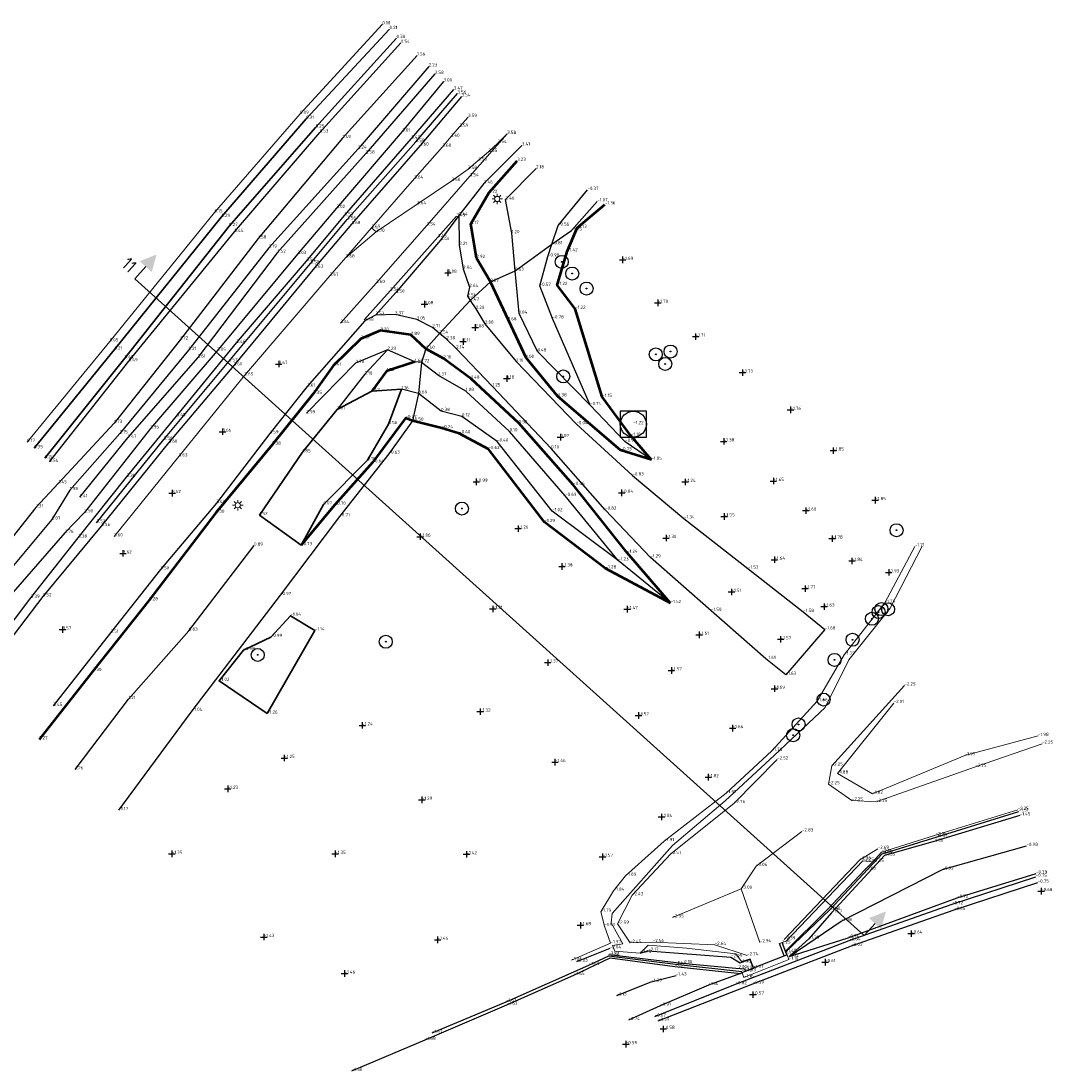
# Model space of a CAD drawing. Header units: metres. Extents: x 107967 to 113993, y 444343 to 445893.
# Tile 2 of 5: x 108047 to 108126, y 445789 to 445870. Entities that reach past the tile are written whole.
import ezdxf
from ezdxf.enums import TextEntityAlignment as Align

# ---------------------------------------------------------------- set-up
doc = ezdxf.new("R2010")
doc.units = ezdxf.units.M
doc.header["$LTSCALE"] = 0.25
doc.layers.get('0').update_dxf_attribs({"linetype": 'CONTINUOUS'})
for name, color, linetype in [('B-WE-BV-GELEIDECONSTRUCTIE_GELEIDERAIL-G', 210, 'CONTINUOUS'), ('B-WE-GK-DAMWAND-G', 172, 'CONTINUOUS'), ('B-WE-GW-MAAIVELDLIJN-G', 9, 'CONTINUOUS'), ('B-WE-IE-TERREINAFSCHEIDING_KUNSTMATIG_HEKWERK-G', 20, 'CONTINUOUS'), ('B-WE-VH-KANTVERHARDING_ASFALTVERHARDING-G', 13, 'CONTINUOUS'), ('B-WE-VH-VERHARDING_HALFVERHARDING-G', 13, 'CONTINUOUS'), ('PROFIELEN', 7, 'CONTINUOUS'), ('PRONIVO', 7, 'CONTINUOUS')]:
    doc.layers.add(name, color=color, linetype=linetype)
for name, color, linetype, lineweight in [('B-WE-GR-BOOM-S', 90, 'CONTINUOUS', 25), ('B-WE-GR-RIET-G', 101, 'CONTINUOUS', 35), ('B-WE-GR-STRUIK-G', 90, 'CONTINUOUS', 35), ('B-WE-GW-GRONDWERKLIJN_KRUIN-G', 90, 'CONTINUOUS', 50), ('B-WE-GW-GRONDWERKLIJN_TEEN-G', 90, 'CONTINUOUS', 50), ('B-WE-GW-WATERGANG_BODEM-G', 40, 'CONTINUOUS', 18), ('B-WE-GW-WATERGANG_INSTEEK-G', 62, 'CONTINUOUS', 18), ('B-WE-IE-MEUBILAIR_WEGMEUBILAIR_LICHTMAST-S', 7, 'CONTINUOUS', 25), ('B-WE-KW-KUNSTWERK-G', 1, 'CONTINUOUS', 18), ('B-WE-OB-BEKLEDING_STEEN-G', 13, 'CONTINUOUS', 18), ('B-WE-RI-HWA_RIOOLPUT_INSPECTIEPUT-S', 150, 'CONTINUOUS', 25), ('B-WE-VW-MARKERING-G', 7, 'CONTINUOUS', 18), ('B-WE-WH-WATERLIJN-G', 150, 'CONTINUOUS', 18), ('X-XX-AL-HOOGTELABEL-S', 7, 'CONTINUOUS', 25), ('X-XX-AL-HOOGTELABEL-T', 7, 'CONTINUOUS', 25)]:
    doc.layers.add(name, color=color, linetype=linetype, lineweight=lineweight)
doc.styles.add('ISO', font='isocp.shx')
doc.styles.get("Standard").update_dxf_attribs({"font": 'isocp.shx'})

# ---------------------------------------------------------------- blocks, each defined once
blk = doc.blocks.new('SOG-HOOGTEPUNT-SO')
for p, q in [((-0.5, 0), (0.5, 0)), ((0, 0.5), (0, -0.5))]:
    blk.add_line(p, q)
blk = doc.blocks.new('SKL-ET_OV_LICHTMAST-SO')
at = {"color": 0, "linetype": 'ByBlock', "lineweight": 18}
for points in [[(-1.25, 0), (-2, 0)], [(-1.41, 1.41), (-0.88, 0.88)], [(0, 2), (0, 1.25)], [(0.88, 0.88), (1.41, 1.41)], [(2, 0), (1.25, 0)], [(-1.41, -1.41), (-0.88, -0.88)], [(0, -1.25), (0, -2)], [(0.88, -0.88), (1.41, -1.41)]]:
    blk.add_lwpolyline(points, dxfattribs=at)
blk.add_circle((0, 0), 1, dxfattribs=at)
blk = doc.blocks.new('SGR-BOOM_01')
at = {"ltscale": 0.1}
h = blk.add_hatch(color=256, dxfattribs=at)
edge = h.paths.add_edge_path()
edge.add_arc((0, 0), 0.15, 0, 360)
for radius in [2.5, 0.045]:
    blk.add_circle((0, 0), radius)
blk.add_circle((0, 0), 0.15, dxfattribs=at)
blk = doc.blocks.new('PROFPIJLB')
at = {"layer": 'PRONIVO', "linetype": 'Continuous'}
blk.add_line((0, 1.25), (0, 0), dxfattribs=at)
blk.add_solid([(0.625, 1.25), (-0.625, 1.25), (0, 2.5)], dxfattribs=at)
at = {"linetype": 'Continuous', "style": 'ISO'}
blk.add_attdef('DWPNR', text='', height=0.9, dxfattribs=at).set_placement((-1.25, 0), align=Align.RIGHT)
blk = doc.blocks.new('PROFPIJLE')
at = {"layer": 'PRONIVO', "linetype": 'Continuous'}
blk.add_line((0, 1.25), (0, 0), dxfattribs=at)
blk.add_solid([(0.625, 1.25), (-0.625, 1.25), (0, 2.5)], dxfattribs=at)
blk = doc.blocks.new('B-SRI-PUT_HWA-SO')
at = {"lineweight": -3, "flags": 128}
blk.add_lwpolyline([(-2, -2), (2, -2), (2, 2), (-2, 2)], close=True, dxfattribs=at)
at = {"lineweight": -3}
blk.add_circle((0, 0), 2, dxfattribs=at)

msp = doc.modelspace()

# ---------------------------------------------------------------- linework, layer by layer
at = {"layer": 'B-WE-BV-GELEIDECONSTRUCTIE_GELEIDERAIL-G'}
for points in [[(108044.269, 445820.665, 3.339), (108047.907, 445825.449, 3.393), (108051.546, 445830.073, 3.381), (108055.259, 445834.738, 3.38), (108059.106, 445839.41, 3.45), (108063.702, 445845.047, 3.463), (108069.081, 445851.34, 3.537), (108072.004, 445854.843, 3.526), (108077.141, 445860.761, 3.427), (108080.404, 445864.517, 3.466)], [(108095.841, 445793.265, -0.665), (108102.057, 445795.748, -0.818), (108110.789, 445799.119, -0.638), (108118.689, 445801.896, -0.716), (108125.122, 445804.003, -0.752)]]:
    msp.add_polyline3d(points, dxfattribs=at)
at = {"layer": 'B-WE-GK-DAMWAND-G'}
for points in [[(108106.012, 445798.186, -1.477), (108105.967, 445798.282, -1.93), (108109.295, 445801.47, -1.495), (108113.312, 445805.768, -1.528), (108117.552, 445807.09, -1.514), (108123.818, 445809.035, -1.506)], [(108078.729, 445792.013, -1.666), (108084.413, 445794.407, -1.622), (108090.79, 445797.222, -1.636), (108092.317, 445797.922, -1.655), (108097.431, 445797.298, -1.541), (108102.526, 445796.727, -1.477)]]:
    msp.add_polyline3d(points, dxfattribs=at)
at = {"layer": 'B-WE-GR-RIET-G'}
for points in [[(108048.162, 445836.956, 0.352), (108054.333, 445844.542, 0.205), (108062.549, 445854.734, 0.292), (108069.059, 445862.273, 0.311), (108075.465, 445869.179, 0.211)], [(108048.978, 445836.187, 0.243), (108055.114, 445843.864, 0.399), (108063.14, 445854.032, 0.271), (108069.786, 445861.605, 0.253), (108076.001, 445868.483, 0.377)]]:
    msp.add_polyline3d(points, dxfattribs=at)
at = {"layer": 'B-WE-GR-STRUIK-G'}
msp.add_polyline3d([(108074.095, 445841.328, 1.467), (108071.434, 445839.939, 2.005), (108068.776, 445836.644, 1.851), (108065.478, 445831.81, 1.516), (108068.666, 445829.5, -0.727), (108070.389, 445832.634, 0.068), (108073.766, 445836.033, 0.19), (108075.392, 445838.807, 0.562), (108076.379, 445841.481, 1.163)], close=True, dxfattribs=at)
msp.add_polyline3d([(108066.063, 445816.549, -1.255), (108069.724, 445822.944, -1.135), (108067.85, 445824.079, -1.035), (108066.348, 445822.437, -0.992), (108064.239, 445821.434, -0.979), (108062.367, 445819.062, -1.018), (108066.063, 445816.549, -1.255)], dxfattribs=at)
at = {"layer": 'B-WE-GW-GRONDWERKLIJN_KRUIN-G'}
for points in [[(108095.582, 445836.066, -1.05), (108093.219, 445836.794, -0.733), (108088.401, 445840.94, 0.379), (108085.964, 445843.894, 1.003), (108084.593, 445846.793, 1.675), (108083.211, 445849.742, 2.272), (108082.136, 445851.575, 2.923), (108081.709, 445854.191, 3.166), (108083.088, 445856.589, 3.221), (108085.273, 445859.044, 3.232)], [(108097.064, 445825.048, -1.518), (108093.719, 445828.92, -1.236), (108089.585, 445834.127, -0.459), (108085.388, 445838.878, 0.523), (108081.743, 445842.299, 1.482), (108079.606, 445843.859, 2.16), (108078.263, 445844.592, 2.399), (108077.095, 445845.658, 2.885), (108074.757, 445845.991, 3.199), (108073.259, 445845.364, 3.423), (108071.143, 445843.291, 3.411), (108069.589, 445841.13, 3.354), (108066.433, 445837.221, 3.38), (108062.116, 445831.991, 3.302), (108056.995, 445825.263, 3.279), (108052.667, 445819.824, 3.295), (108048.532, 445814.574, 3.272)]]:
    msp.add_polyline3d(points, dxfattribs=at)
at = {"layer": 'B-WE-GW-GRONDWERKLIJN_TEEN-G'}
for points in [[(108095.582, 445836.066, -1.05), (108094.015, 445837.906, -1.099), (108091.81, 445840.897, -1.151), (108089.734, 445847.665, -1.218), (108088.342, 445849.498, -1.224), (108089.105, 445852.087, -1.42), (108089.876, 445853.891, -1.129), (108092.013, 445855.69, -1.356)], [(108077.408, 445843.583, 1.658), (108075.238, 445842.88, 1.521), (108074.095, 445841.328, 1.467)], [(108097.064, 445825.048, -1.518), (108092.07, 445827.712, -1.277), (108087.367, 445831.273, -1.285), (108083.066, 445836.886, -0.62), (108080.818, 445838.098, -0.396), (108079.476, 445838.498, -0.237), (108077.222, 445839.071, -0.504), (108076.692, 445839.263, -0.467), (108074.16, 445835.857, -0.635), (108071.254, 445832.599, -0.701), (108068.666, 445829.5, -0.727)]]:
    msp.add_polyline3d(points, dxfattribs=at)
at = {"layer": 'B-WE-GW-MAAIVELDLIJN-G'}
for points in [[(108049.33, 445835.901, 0.54), (108055.422, 445843.637, 0.49), (108063.553, 445853.585, 0.444), (108070.104, 445861.23, 0.529), (108076.339, 445868.117, 0.544)], [(108078.947, 445865.723, 2.577), (108073.649, 445859.609, 2.579), (108066.826, 445851.979, 2.524), (108060.724, 445843.92, 2.613), (108055.341, 445837.753, 2.471), (108051.646, 445833.182, 2.407)], [(108079.61, 445865.152, 2.996), (108076.442, 445861.29, 3.009), (108071.392, 445855.419, 3.016), (108068.401, 445851.878, 3.031), (108062.214, 445844.442, 3.051), (108057.089, 445838.475, 2.953), (108052.027, 445832.02, 2.898), (108050.515, 445830.438, 2.756), (108045.857, 445825.092, 2.625), (108041.704, 445819.191, 2.744)], [(108052.954, 445831.229, 3.517), (108058.118, 445837.619, 3.563), (108063.118, 445843.625, 3.568), (108069.401, 445851.142, 3.583), (108072.212, 445854.544, 3.559), (108077.479, 445860.501, 3.581), (108080.687, 445864.214, 3.559)], [(108095.582, 445836.066, -1.05), (108093.568, 445837.456, -0.934), (108090.876, 445840.265, -0.74), (108086.836, 445844.392, 0.477), (108085.425, 445847.302, 1.036), (108085.11, 445850.6, 0.634), (108084.85, 445853.484, 1.195), (108084.385, 445856.065, 2.459), (108086.72, 445858.461, 2.18)], [(108090.876, 445840.265, -0.74), (108087.985, 445846.934, -0.777), (108087.003, 445849.432, -0.57), (108087.636, 445851.692, -0.98), (108087.942, 445852.629, -0.813), (108088.411, 445854.063, -0.556), (108090.676, 445856.81, -0.367)], [(108080.787, 445854.837, 3.443), (108079.388, 445852.954, 3.402), (108075.945, 445848.916, 3.497), (108074.395, 445847.189, 3.53)], [(108075.303, 445844.508, 2.291), (108072.855, 445843.499, 2.784), (108069.08, 445839.636, 2.99)], [(108097.064, 445825.048, -1.518), (108093.034, 445828.327, -1.231), (108088.964, 445833.287, -0.689), (108084.694, 445838.248, 0.104), (108081.327, 445841.352, 1.082), (108079.229, 445842.548, 1.373), (108077.919, 445843.556, 1.719), (108077.408, 445843.583, 1.658), (108075.303, 445844.508, 2.291), (108073.532, 445842.612, 2.177), (108071.434, 445839.939, 2.005)], [(108093.034, 445828.327, -1.231), (108087.961, 445832.107, -1.015), (108083.728, 445837.467, -0.397), (108081.029, 445839.402, 0.122), (108079.423, 445839.81, 0.379), (108077.681, 445841.157, 0.689), (108076.379, 445841.481, 1.163)], [(108051.321, 445812.258, 1.262), (108055.395, 445817.671, 1.21), (108060.044, 445822.924, 0.832), (108065.057, 445829.464, 0.887)], [(108123.889, 445808.723, -1.454), (108117.212, 445806.687, -1.495), (108113.504, 445805.633, -1.546), (108109.423, 445801.238, -1.465), (108107.682, 445799.234, -1.301), (108106.182, 445797.886, -1.123), (108110.693, 445799.328, -0.742), (108119.085, 445802.4, -0.722), (108125.139, 445804.259, -0.794)], [(108106.182, 445797.886, -1.123), (108110.176, 445800.599, -1.078), (108117.958, 445804.562, -0.921), (108124.408, 445806.376, -0.981)], [(108105.911, 445798.305, -1.941), (108109.094, 445801.473, -2.039), (108111.987, 445804.549, -2.083), (108112.594, 445805.153, -2.25)], [(108096.099, 445792.939, -0.594), (108103.379, 445795.787, -0.592), (108110.955, 445798.707, -0.621), (108118.842, 445801.466, -0.649), (108125.266, 445803.566, -0.751)], [(108105.992, 445798.022, -1.455), (108105.912, 445798.225, -1.493), (108105.628, 445798.952, -2.25)], [(108092.396, 445798.494, -2.041), (108089.837, 445797.483, -2.032)], [(108092.307, 445798.047, -1.93), (108097.929, 445797.36, -2.104), (108102.085, 445796.975, -1.995), (108102.734, 445796.925, -1.903), (108102.803, 445796.753, -1.926)], [(108092.416, 445797.776, -1.708), (108097.387, 445797.122, -1.537), (108102.443, 445796.563, -1.243), (108099.978, 445795.677, -1.142), (108096.268, 445794.1, -0.91), (108093.832, 445792.992, -0.739)], [(108094.715, 445798.14, -2.25), (108095.349, 445798.317, -2.167), (108101.701, 445797.828, -2.089), (108102.412, 445797.402, -1.984), (108103.137, 445797.665, -1.984), (108103.392, 445796.988, -1.973)], [(108092.933, 445794.875, -1.131), (108095.574, 445795.937, -1.392), (108097.476, 445796.418, -1.434)]]:
    msp.add_polyline3d(points, dxfattribs=at)
at = {"layer": 'B-WE-GW-MAAIVELDLIJN-G', "linetype": 'Continuous'}
for points in [[(108105.788, 445797.941, -1.455), (108105.707, 445798.145, -1.493), (108105.423, 445798.872, -2.25)], [(108102.443, 445796.563, -1.243), (108102.526, 445796.643, -1.25), (108102.803, 445796.753, -1.926), (108103.392, 445796.988, -1.973), (108103.432, 445797.004, -2.25), (108105.784, 445797.94, -2.25), (108105.788, 445797.941, -1.455), (108105.992, 445798.022, -1.455)]]:
    msp.add_polyline3d(points, dxfattribs=at)
at = {"layer": 'B-WE-GW-WATERGANG_BODEM-G'}
for points in [[(108105.25, 445813.024, -2.524), (108101.932, 445809.669, -2.762), (108097.041, 445805.753, -2.569), (108094.103, 445802.585, -2.426), (108092.991, 445800.395, -2.593), (108093.941, 445798.931, -2.448), (108095.693, 445798.988, -2.559), (108100.448, 445798.773, -2.638), (108102.939, 445797.969, -2.735)], [(108107.155, 445807.5, -2.83), (108103.631, 445804.837, -3.061), (108102.475, 445803.092, -2.996), (108097.208, 445800.879, -2.953)], [(108105.791, 445799.198, -2.386), (108111.606, 445805.324, -2.256), (108112.978, 445806.15, -2.686)], [(108102.475, 445803.092, -2.996), (108103.922, 445798.969, -2.937)]]:
    msp.add_polyline3d(points, dxfattribs=at)
at = {"layer": 'B-WE-GW-WATERGANG_INSTEEK-G'}
for points in [[(108115.831, 445829.411, -1.709), (108113.514, 445825.071, -1.741), (108110.407, 445821.07, -1.772), (108108.312, 445817.502, -1.66), (108104.828, 445813.688, -1.759), (108101.326, 445810.438, -1.913), (108096.571, 445806.747, -1.911), (108093.604, 445804.091, -1.889), (108092.681, 445802.933, -1.844), (108091.7, 445801.323, -1.786), (108091.976, 445800.215, -1.929), (108092.445, 445798.895, -1.967), (108089.445, 445797.588, -1.861)], [(108125.291, 445814.833, -1.982), (108119.662, 445813.34, -1.972), (108112.568, 445810.393, -1.821), (108109.879, 445811.953, -1.876), (108114.202, 445817.364, -2.013)]]:
    msp.add_polyline3d(points, dxfattribs=at)
at = {"layer": 'B-WE-IE-TERREINAFSCHEIDING_KUNSTMATIG_HEKWERK-G'}
for points in [[(108081.666, 445848.305, 2.467), (108083.211, 445849.742, 2.272), (108085.11, 445850.6, 0.634), (108087.942, 445852.629, -0.813), (108089.438, 445853.7, -1.049), (108091.428, 445855.923, -1.065)], [(108079.303, 445845.777, 2.542), (108081.666, 445848.305, 2.467)], [(108079.303, 445845.777, 2.542), (108078.263, 445844.592, 2.399), (108077.919, 445843.556, 1.719), (108077.681, 445841.157, 0.689), (108077.222, 445839.071, -0.504), (108075.398, 445836.535, -0.63), (108071.615, 445831.706, -0.708), (108067.05, 445825.659, -0.922), (108060.273, 445816.758, -1.035), (108054.635, 445809.134, -1.171)], [(108072.571, 445789.084, -1.496), (108078.191, 445791.47, -1.68), (108084.485, 445794.174, -1.633), (108089.636, 445796.459, -1.648), (108092.416, 445797.776, -1.708)]]:
    msp.add_polyline3d(points, dxfattribs=at)
at = {"layer": 'B-WE-KW-KUNSTWERK-G'}
msp.add_polyline3d([(108102.691, 445796.277, -1.158), (108102.552, 445796.632, -1.101), (108106.018, 445798.011, -1.091), (108106.139, 445797.64, -1.099), (108102.691, 445796.277, -1.158)], dxfattribs=at)
at = {"layer": 'B-WE-OB-BEKLEDING_STEEN-G'}
msp.add_polyline3d([(108047.62, 445837.432, 0.17), (108053.963, 445845.169, 0.051), (108062.02, 445855.081, 0.148), (108068.585, 445862.66, 0.092), (108074.912, 445869.541, 0.176)], dxfattribs=at)
at = {"layer": 'B-WE-VH-KANTVERHARDING_ASFALTVERHARDING-G'}
for points in [[(108080.998, 445863.997, 3.542), (108077.805, 445860.218, 3.601), (108072.547, 445854.178, 3.675), (108069.697, 445850.823, 3.632), (108063.489, 445843.316, 3.61), (108058.491, 445837.377, 3.604), (108053.315, 445830.965, 3.563), (108048.818, 445825.564, 3.52), (108045.297, 445820.939, 3.494)], [(108085.636, 445860.233, 3.409), (108082.712, 445857.312, 3.455), (108080.787, 445854.837, 3.443), (108080.818, 445852.576, 3.212), (108081.11, 445850.742, 2.938), (108081.605, 445849.345, 2.641), (108081.45, 445848.63, 2.559), (108081.666, 445848.305, 2.467), (108082.094, 445847.662, 2.284), (108082.799, 445846.527, 2), (108085.194, 445843.609, 1.16), (108089.828, 445838.796, -0.035), (108094.132, 445834.865, -0.83), (108098.089, 445831.553, -1.335), (108103.005, 445827.697, -1.527), (108107.256, 445824.365, -1.584), (108108.912, 445823.024, -1.677), (108105.902, 445819.53, -1.626), (108104.386, 445820.754, -1.607), (108100.167, 445824.447, -1.504), (108095.503, 445828.553, -1.291), (108092.033, 445832.229, -0.819), (108087.888, 445836.943, 0.1), (108083.372, 445841.711, 1.253), (108080.585, 445844.616, 2.139), (108079.836, 445845.326, 2.377), (108079.303, 445845.777, 2.542), (108078.753, 445846.243, 2.713), (108077.553, 445846.855, 3.049), (108075.886, 445847.246, 3.374), (108074.395, 445847.189, 3.53), (108073.558, 445846.746, 3.577), (108069.138, 445841.695, 3.608), (108066.254, 445838.091, 3.594), (108062.16, 445832.741, 3.492), (108057.857, 445827.639, 3.504), (108054.029, 445822.766, 3.505), (108049.631, 445817.142, 3.45)]]:
    msp.add_polyline3d(points, dxfattribs=at)
at = {"layer": 'B-WE-VH-VERHARDING_HALFVERHARDING-G'}
for points in [[(108077.58, 445867.146, 1.564), (108071.857, 445860.788, 1.49), (108065.369, 445853.069, 1.578), (108059.392, 445845.303, 1.721), (108054.317, 445838.892, 1.726), (108050.035, 445834.263, 1.452), (108048.298, 445832.405, 1.314), (108043.864, 445826.803, 1.309), (108039.514, 445821.276, 1.289)], [(108078.473, 445866.303, 2.231), (108073.043, 445859.981, 2.236), (108066.193, 445852.362, 2.185), (108060.018, 445844.501, 2.208), (108054.738, 445838.085, 2.153), (108050.898, 445833.73, 1.98), (108049.515, 445831.462, 2.072), (108045.016, 445826.086, 2.006), (108040.454, 445820.132, 2.018)]]:
    msp.add_polyline3d(points, dxfattribs=at)
at = {"layer": 'B-WE-VW-MARKERING-G'}
for points in [[(108074.081, 445853.894, 3.692), (108077.372, 445857.681, 3.635), (108079.535, 445860.126, 3.599), (108080.178, 445860.892, 3.595), (108080.841, 445861.656, 3.591), (108081.499, 445862.413, 3.592)], [(108072.107, 445851.614, 3.679), (108074.427, 445853.583, 3.695), (108077.586, 445855.705, 3.643), (108080.238, 445857.497, 3.597), (108081.495, 445858.418, 3.576), (108082.284, 445859.062, 3.563), (108083.065, 445859.728, 3.549), (108083.788, 445860.414, 3.539), (108084.501, 445861.11, 3.527)], [(108084.512, 445861.122, 3.536), (108081.635, 445857.858, 3.538)], [(108081.635, 445857.858, 3.538), (108078.319, 445854.072, 3.537), (108074.432, 445849.651, 3.6), (108071.702, 445846.573, 3.639)], [(108080.609, 445854.787, 3.45), (108079.176, 445853.177, 3.452), (108075.509, 445849.065, 3.541), (108073.509, 445846.814, 3.583)], [(108072.107, 445851.614, 3.679), (108074.081, 445853.894, 3.692), (108074.427, 445853.583, 3.695)], [(108054.296, 445830.167, 3.604), (108059.269, 445836.326, 3.628), (108064.316, 445842.544, 3.654), (108070.869, 445850.203, 3.667), (108072.107, 445851.614, 3.679)]]:
    msp.add_polyline3d(points, dxfattribs=at)
at = {"layer": 'B-WE-WH-WATERLIJN-G', "elevation": -2.25}
msp.add_lwpolyline([(108103.432, 445797.004), (108103.163, 445797.7), (108102.517, 445797.509), (108102.077, 445798.076), (108098.284, 445798.521), (108095.328, 445798.758), (108094.715, 445798.14), (108092.769, 445798.3), (108092.584, 445798.731), (108093.383, 445798.862), (108092.491, 445800.462), (108092.558, 445801.192), (108097.206, 445806.412), (108101.245, 445809.839), (108105.05, 445813.356), (108108.924, 445817.03), (108110.759, 445820.692), (108113.936, 445824.665), (108116.386, 445829.413)], dxfattribs=at)
at = {"layer": 'B-WE-WH-WATERLIJN-G'}
for points in [[(108115.028, 445818.713, -2.25), (108109.442, 445812.55, -2.25), (108109.201, 445811.127, -2.25), (108110.989, 445809.873, -2.25), (108112.859, 445809.765, -2.25), (108120.477, 445812.466, -2.25), (108125.602, 445814.242, -2.25)], [(108105.784, 445797.94, -2.25), (108105.423, 445798.872, -2.25), (108105.628, 445798.952, -2.25), (108105.941, 445799.065, -2.25), (108111.834, 445805.238, -2.25), (108112.594, 445805.153, -2.25), (108113.277, 445805.897, -2.25), (108117.422, 445807.202, -2.25), (108123.73, 445809.153, -2.25)]]:
    msp.add_polyline3d(points, dxfattribs=at)
at = {"layer": 'PROFIELEN'}
msp.add_line((108055.893, 445849.986, -0.614), (108111.933, 445799.489, -0.606), dxfattribs=at)

# ---------------------------------------------------------------- block references
at = {"layer": 'B-WE-GR-BOOM-S', "linetype": 'Continuous', "xscale": 0.2, "yscale": 0.2, "zscale": 0.2}
for p in [(108088.693, 445851.28, -1.351), (108089.504, 445850.379, -1.463), (108090.602, 445849.227, -1.462), (108095.924, 445844.168, -1.396), (108097.057, 445844.387, -1.41), (108096.649, 445843.429, -1.36), (108088.816, 445842.472, -0.04), (108081.028, 445832.316, -1.1), (108114.423, 445830.65, -1.375), (108113.038, 445824.362, -1.75), (108113.263, 445824.59, -1.73), (108113.765, 445824.573, -2.011), (108112.533, 445823.843, -1.743), (108075.177, 445822.081, -1.155), (108111.043, 445822.231, -1.621), (108065.335, 445821.063, -1), (108109.658, 445820.684, -1.52), (108108.818, 445817.626, -1.753), (108106.893, 445815.72, -1.448), (108106.478, 445814.891, -1.679)]:
    msp.add_blockref('SGR-BOOM_01', p, dxfattribs=at)
at = {"layer": 'B-WE-IE-MEUBILAIR_WEGMEUBILAIR_LICHTMAST-S', "linetype": 'Continuous', "xscale": 0.2, "yscale": 0.2, "zscale": 0.2}
for p in [(108083.738, 445856.115, 2.7), (108063.806, 445832.573, 3.604)]:
    msp.add_blockref('SKL-ET_OV_LICHTMAST-SO', p, dxfattribs=at)
at = {"layer": 'B-WE-RI-HWA_RIOOLPUT_INSPECTIEPUT-S', "xscale": 0.5, "yscale": 0.5, "zscale": 0.5}
msp.add_blockref('B-SRI-PUT_HWA-SO', (108094.197, 445838.802, -1.22), dxfattribs=at)
at = {"layer": 'PROFIELEN', "rotation": 317.9783492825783}
for name, p in [('PROFPIJLB', (108055.893, 445849.986)), ('PROFPIJLE', (108111.933, 445799.489))]:
    msp.add_blockref(name, p, dxfattribs=at)
at = {"layer": 'X-XX-AL-HOOGTELABEL-S', "linetype": 'Continuous', "xscale": 0.5, "yscale": 0.5, "zscale": 0.5}
for p in [(108093.373, 445851.43, -1.686), (108079.955, 445850.433, 3.083), (108078.154, 445848.022, 3.084), (108096.077, 445848.128, -1.702), (108082.049, 445846.239, 2.084), (108081.114, 445845.15, 2.109), (108098.984, 445845.531, -1.705), (108066.948, 445843.423, 3.67), (108102.585, 445842.764, -1.73), (108084.48, 445842.307, 1.175), (108106.272, 445839.899, -1.763), (108062.628, 445838.221, 3.661), (108088.597, 445837.807, 0.068), (108101.143, 445837.483, -1.376), (108109.564, 445836.772, -1.848), (108082.128, 445834.374, -0.993), (108098.178, 445834.358, -1.236), (108104.954, 445834.433, -1.648), (108058.759, 445833.503, 3.624), (108093.295, 445833.528, -0.838), (108112.778, 445832.961, -1.852), (108101.171, 445831.709, -1.551), (108107.453, 445832.155, -1.675), (108085.337, 445830.771, -1.264), (108077.821, 445830.153, -1.055), (108096.71, 445830.047, -1.304), (108109.471, 445830.002, -1.779), (108054.981, 445828.868, 3.624), (108105.032, 445828.386, -1.644), (108110.996, 445828.29, -1.839), (108088.715, 445827.864, -1.376), (108113.821, 445827.408, -1.925), (108101.739, 445825.903, -1.514), (108107.392, 445826.158, -1.769), (108083.395, 445824.6, -1.314), (108093.724, 445824.577, -1.468), (108108.851, 445824.78, -1.627), (108050.33, 445823.012, 3.574), (108099.256, 445822.614, -1.61), (108105.513, 445822.265, -1.569), (108087.615, 445820.472, -1.371), (108097.118, 445819.867, -1.57), (108105.039, 445818.465, -1.694), (108082.429, 445816.706, -1.319), (108094.59, 445816.408, -1.524), (108073.372, 445815.647, -1.237), (108101.826, 445815.433, -1.663), (108067.376, 445813.138, -1.246), (108088.173, 445812.826, -1.458), (108099.954, 445811.662, -1.819), (108063.032, 445810.764, -1.23), (108077.941, 445809.931, -1.29), (108096.361, 445808.608, -1.841), (108058.733, 445805.775, -1.345), (108071.291, 445805.768, -1.346), (108081.377, 445805.737, -1.422), (108091.825, 445805.548, -1.57), (108125.536, 445802.909, -0.679), (108090.128, 445800.282, -1.678), (108065.804, 445799.375, -1.425), (108079.157, 445799.167, -1.456), (108115.544, 445799.639, -0.639), (108108.94, 445797.446, -0.613), (108072.005, 445796.57, -1.463), (108103.374, 445794.951, -0.574), (108096.5, 445792.311, -0.577), (108093.621, 445791.141, -0.586)]:
    msp.add_blockref('SOG-HOOGTEPUNT-SO', p, dxfattribs=at)

# ---------------------------------------------------------------- texts
at = {"layer": 'PROFIELEN', "linetype": 'Continuous', "style": 'ISO'}
msp.add_text('11 ', height=1, rotation=317.97835, dxfattribs=at).set_placement((108055.893, 445849.986, -0.614), align=Align.RIGHT)
at = {"layer": 'X-XX-AL-HOOGTELABEL-T'}
for s, p in [('0.18', (108074.912, 445869.541, 0.176)), ('0.21', (108075.465, 445869.179, 0.211)), ('0.38', (108076.001, 445868.483, 0.377)), ('0.54', (108076.339, 445868.117, 0.544)), ('1.56', (108077.58, 445867.146, 1.564)), ('2.23', (108078.473, 445866.303, 2.231)), ('2.58', (108078.947, 445865.723, 2.577)), ('3.00', (108079.61, 445865.152, 2.996)), ('3.47', (108080.404, 445864.517, 3.466)), ('3.56', (108080.687, 445864.214, 3.559)), ('3.54', (108080.998, 445863.997, 3.542)), ('0.09', (108068.585, 445862.66, 0.092)), ('0.31', (108069.059, 445862.273, 0.311)), ('3.59', (108081.499, 445862.413, 3.592)), ('0.25', (108069.786, 445861.605, 0.253)), ('3.01', (108076.442, 445861.29, 3.009)), ('3.59', (108080.841, 445861.656, 3.591)), ('0.53', (108070.104, 445861.23, 0.529)), ('1.49', (108071.857, 445860.788, 1.49)), ('3.43', (108077.141, 445860.761, 3.427)), ('3.58', (108077.479, 445860.501, 3.581)), ('3.60', (108080.178, 445860.892, 3.595)), ('3.53', (108084.501, 445861.11, 3.527)), ('3.54', (108084.512, 445861.122, 3.536)), ('2.24', (108073.043, 445859.981, 2.236)), ('3.60', (108077.805, 445860.218, 3.601)), ('3.60', (108079.535, 445860.126, 3.599)), ('3.55', (108083.065, 445859.728, 3.549)), ('3.54', (108083.788, 445860.414, 3.539)), ('3.41', (108085.636, 445860.233, 3.409)), ('2.58', (108073.649, 445859.609, 2.579)), ('3.56', (108082.284, 445859.062, 3.563)), ('3.23', (108085.273, 445859.044, 3.232)), ('3.58', (108081.495, 445858.418, 3.576)), ('2.18', (108086.72, 445858.461, 2.18)), ('3.64', (108077.372, 445857.681, 3.635)), ('3.60', (108080.238, 445857.497, 3.597)), ('3.54', (108081.635, 445857.858, 3.538)), ('3.54', (108081.635, 445857.858, 3.538)), ('3.46', (108082.712, 445857.312, 3.455)), ('3.22', (108083.088, 445856.589, 3.221)), ('-0.37', (108090.676, 445856.81, -0.367)), ('3.64', (108077.586, 445855.705, 3.643)), ('2.46', (108084.385, 445856.065, 2.459)), ('-1.07', (108091.428, 445855.923, -1.065)), ('-1.36', (108092.013, 445855.69, -1.356)), ('0.15', (108062.02, 445855.081, 0.148)), ('3.02', (108071.392, 445855.419, 3.016)), ('3.53', (108072.004, 445854.843, 3.526)), ('3.44', (108080.787, 445854.837, 3.443)), ('3.44', (108080.787, 445854.837, 3.443)), ('0.29', (108062.549, 445854.734, 0.292)), ('0.27', (108063.14, 445854.032, 0.271)), ('3.56', (108072.212, 445854.544, 3.559)), ('3.68', (108072.547, 445854.178, 3.675)), ('3.54', (108078.319, 445854.072, 3.537)), ('3.45', (108080.609, 445854.787, 3.45)), ('3.17', (108081.709, 445854.191, 3.166)), ('-0.56', (108088.411, 445854.063, -0.556)), ('0.44', (108063.553, 445853.585, 0.444)), ('3.69', (108074.081, 445853.894, 3.692)), ('3.69', (108074.081, 445853.894, 3.692)), ('3.70', (108074.427, 445853.583, 3.695)), ('3.70', (108074.427, 445853.583, 3.695)), ('1.20', (108084.85, 445853.484, 1.195)), ('-1.05', (108089.438, 445853.7, -1.049)), ('-1.13', (108089.876, 445853.891, -1.129)), ('1.58', (108065.369, 445853.069, 1.578)), ('3.45', (108079.176, 445853.177, 3.452)), ('3.40', (108079.388, 445852.954, 3.402)), ('3.21', (108080.818, 445852.576, 3.212)), ('-0.81', (108087.942, 445852.629, -0.813)), ('-0.81', (108087.942, 445852.629, -0.813)), ('2.19', (108066.193, 445852.362, 2.185)), ('2.52', (108066.826, 445851.979, 2.524)), ('3.03', (108068.401, 445851.878, 3.031)), ('3.68', (108072.107, 445851.614, 3.679)), ('3.68', (108072.107, 445851.614, 3.679)), ('3.68', (108072.107, 445851.614, 3.679)), ('-0.98', (108087.636, 445851.692, -0.98)), ('-1.42', (108089.105, 445852.087, -1.42)), ('3.54', (108069.081, 445851.34, 3.537)), ('3.58', (108069.401, 445851.142, 3.583)), ('3.63', (108069.697, 445850.823, 3.632)), ('2.92', (108082.136, 445851.575, 2.923)), ('-1.69', (108093.373, 445851.43, -1.686)), ('3.67', (108070.869, 445850.203, 3.667)), ('3.08', (108079.955, 445850.433, 3.083)), ('2.94', (108081.11, 445850.742, 2.938)), ('0.63', (108085.11, 445850.6, 0.634)), ('0.63', (108085.11, 445850.6, 0.634)), ('3.60', (108074.432, 445849.651, 3.6)), ('2.64', (108081.605, 445849.345, 2.641)), ('2.27', (108083.211, 445849.742, 2.272)), ('2.27', (108083.211, 445849.742, 2.272)), ('-0.57', (108087.003, 445849.432, -0.57)), ('-1.22', (108088.342, 445849.498, -1.224)), ('3.54', (108075.509, 445849.065, 3.541)), ('3.50', (108075.945, 445848.916, 3.497)), ('2.56', (108081.45, 445848.63, 2.559)), ('3.08', (108078.154, 445848.022, 3.084)), ('2.47', (108081.666, 445848.305, 2.467)), ('2.47', (108081.666, 445848.305, 2.467)), ('2.47', (108081.666, 445848.305, 2.467)), ('2.28', (108082.094, 445847.662, 2.284)), ('-1.22', (108089.734, 445847.665, -1.218)), ('-1.70', (108096.077, 445848.128, -1.702)), ('3.53', (108074.395, 445847.189, 3.53)), ('3.53', (108074.395, 445847.189, 3.53)), ('3.37', (108075.886, 445847.246, 3.374)), ('3.05', (108077.553, 445846.855, 3.049)), ('1.68', (108084.593, 445846.793, 1.675)), ('1.04', (108085.425, 445847.302, 1.036)), ('-0.78', (108087.985, 445846.934, -0.777)), ('3.64', (108071.702, 445846.573, 3.639)), ('3.58', (108073.558, 445846.746, 3.577)), ('3.20', (108074.757, 445845.991, 3.199)), ('2.71', (108078.753, 445846.243, 2.713)), ('2.08', (108082.049, 445846.239, 2.084)), ('2.00', (108082.799, 445846.527, 2)), ('0.05', (108053.963, 445845.169, 0.051)), ('1.72', (108059.392, 445845.303, 1.721)), ('3.42', (108073.259, 445845.364, 3.423)), ('2.89', (108077.095, 445845.658, 2.885)), ('2.54', (108079.303, 445845.777, 2.542)), ('2.54', (108079.303, 445845.777, 2.542)), ('2.54', (108079.303, 445845.777, 2.542)), ('2.38', (108079.836, 445845.326, 2.377)), ('2.11', (108081.114, 445845.15, 2.109)), ('-1.71', (108098.984, 445845.531, -1.705)), ('0.21', (108054.333, 445844.542, 0.205)), ('2.21', (108060.018, 445844.501, 2.208)), ('3.05', (108062.214, 445844.442, 3.051)), ('3.46', (108063.702, 445845.047, 3.463)), ('2.29', (108075.303, 445844.508, 2.291)), ('2.29', (108075.303, 445844.508, 2.291)), ('2.40', (108078.263, 445844.592, 2.399)), ('2.40', (108078.263, 445844.592, 2.399)), ('2.14', (108080.585, 445844.616, 2.139)), ('0.48', (108086.836, 445844.392, 0.477)), ('0.40', (108055.114, 445843.864, 0.399)), ('0.49', (108055.422, 445843.637, 0.49)), ('2.61', (108060.724, 445843.92, 2.613)), ('3.57', (108063.118, 445843.625, 3.568)), ('1.66', (108077.408, 445843.583, 1.658)), ('1.66', (108077.408, 445843.583, 1.658)), ('1.72', (108077.919, 445843.556, 1.719)), ('1.72', (108077.919, 445843.556, 1.719)), ('2.16', (108079.606, 445843.859, 2.16)), ('1.16', (108085.194, 445843.609, 1.16)), ('1.00', (108085.964, 445843.894, 1.003)), ('3.61', (108063.489, 445843.316, 3.61)), ('3.67', (108066.948, 445843.423, 3.67)), ('3.41', (108071.143, 445843.291, 3.411)), ('2.78', (108072.855, 445843.499, 2.784)), ('1.52', (108075.238, 445842.88, 1.521)), ('-1.73', (108102.585, 445842.764, -1.73)), ('3.65', (108064.316, 445842.544, 3.654)), ('2.18', (108073.532, 445842.612, 2.177)), ('1.37', (108079.229, 445842.548, 1.373)), ('1.48', (108081.743, 445842.299, 1.482)), ('1.18', (108084.48, 445842.307, 1.175)), ('3.61', (108069.138, 445841.695, 3.608)), ('3.35', (108069.589, 445841.13, 3.354)), ('1.47', (108074.095, 445841.328, 1.467)), ('1.47', (108074.095, 445841.328, 1.467)), ('1.16', (108076.379, 445841.481, 1.163)), ('1.16', (108076.379, 445841.481, 1.163)), ('0.69', (108077.681, 445841.157, 0.689)), ('0.69', (108077.681, 445841.157, 0.689)), ('1.08', (108081.327, 445841.352, 1.082)), ('1.25', (108083.372, 445841.711, 1.253)), ('0.38', (108088.401, 445840.94, 0.379)), ('-1.15', (108091.81, 445840.897, -1.151)), ('2.99', (108069.08, 445839.636, 2.99)), ('2.01', (108071.434, 445839.939, 2.005)), ('2.01', (108071.434, 445839.939, 2.005)), ('0.38', (108079.423, 445839.81, 0.379)), ('-0.74', (108090.876, 445840.265, -0.74)), ('-0.74', (108090.876, 445840.265, -0.74)), ('-1.76', (108106.272, 445839.899, -1.763)), ('1.73', (108054.317, 445838.892, 1.726)), ('3.45', (108059.106, 445839.41, 3.45)), ('0.56', (108075.392, 445838.807, 0.562)), ('-0.47', (108076.692, 445839.263, -0.467)), ('-0.50', (108077.222, 445839.071, -0.504)), ('-0.50', (108077.222, 445839.071, -0.504)), ('0.12', (108081.029, 445839.402, 0.122)), ('0.52', (108085.388, 445838.878, 0.523)), ('-0.04', (108089.828, 445838.796, -0.035)), ('-1.22', (108094.197, 445838.802)), ('2.15', (108054.738, 445838.085, 2.153)), ('2.95', (108057.089, 445838.475, 2.953)), ('3.66', (108062.628, 445838.221, 3.661)), ('3.59', (108066.254, 445838.091, 3.594)), ('-0.24', (108079.476, 445838.498, -0.237)), ('-0.40', (108080.818, 445838.098, -0.396)), ('0.10', (108084.694, 445838.248, 0.104)), ('-1.10', (108094.015, 445837.906, -1.099)), ('0.17', (108047.62, 445837.432, 0.17)), ('2.47', (108055.341, 445837.753, 2.471)), ('3.56', (108058.118, 445837.619, 3.563)), ('3.60', (108058.491, 445837.377, 3.604)), ('3.38', (108066.433, 445837.221, 3.38)), ('-0.40', (108083.728, 445837.467, -0.397)), ('0.07', (108088.597, 445837.807, 0.068)), ('-0.93', (108093.568, 445837.456, -0.934)), ('-1.38', (108101.143, 445837.483, -1.376)), ('0.35', (108048.162, 445836.956, 0.352)), ('3.63', (108059.269, 445836.326, 3.628)), ('1.85', (108068.776, 445836.644, 1.851)), ('-0.63', (108075.398, 445836.535, -0.63)), ('-0.62', (108083.066, 445836.886, -0.62)), ('0.10', (108087.888, 445836.943, 0.1)), ('-0.73', (108093.219, 445836.794, -0.733)), ('-1.85', (108109.564, 445836.772, -1.848)), ('0.24', (108048.978, 445836.187, 0.243)), ('0.54', (108049.33, 445835.901, 0.54)), ('0.19', (108073.766, 445836.033, 0.19)), ('-0.64', (108074.16, 445835.857, -0.635)), ('-1.05', (108095.582, 445836.066, -1.05)), ('-1.05', (108095.582, 445836.066, -1.05)), ('-1.05', (108095.582, 445836.066, -1.05)), ('3.38', (108055.259, 445834.738, 3.38)), ('-0.83', (108094.132, 445834.865, -0.83)), ('1.45', (108050.035, 445834.263, 1.452)), ('-0.99', (108082.128, 445834.374, -0.993)), ('-0.46', (108089.585, 445834.127, -0.459)), ('-1.24', (108098.178, 445834.358, -1.236)), ('-1.65', (108104.954, 445834.433, -1.648)), ('1.98', (108050.898, 445833.73, 1.98)), ('2.41', (108051.646, 445833.182, 2.407)), ('3.62', (108058.759, 445833.503, 3.624)), ('-0.69', (108088.964, 445833.287, -0.689)), ('-0.84', (108093.295, 445833.528, -0.838)), ('1.31', (108048.298, 445832.405, 1.314)), ('3.49', (108062.16, 445832.741, 3.492)), ('0.07', (108070.389, 445832.634, 0.068)), ('-0.70', (108071.254, 445832.599, -0.701)), ('-0.82', (108092.033, 445832.229, -0.819)), ('-1.85', (108112.778, 445832.961, -1.852)), ('2.07', (108049.515, 445831.462, 2.072)), ('2.90', (108052.027, 445832.02, 2.898)), ('3.30', (108062.116, 445831.991, 3.302)), ('1.52', (108065.478, 445831.81, 1.516)), ('-0.71', (108071.615, 445831.706, -0.708)), ('-1.02', (108087.961, 445832.107, -1.015)), ('-1.34', (108098.089, 445831.553, -1.335)), ('-1.55', (108101.171, 445831.709, -1.551)), ('-1.68', (108107.453, 445832.155, -1.675)), ('3.52', (108052.954, 445831.229, 3.517)), ('3.56', (108053.315, 445830.965, 3.563)), ('-1.26', (108085.337, 445830.771, -1.264)), ('-1.29', (108087.367, 445831.273, -1.285)), ('2.76', (108050.515, 445830.438, 2.756)), ('3.38', (108051.546, 445830.073, 3.381)), ('3.60', (108054.296, 445830.167, 3.604)), ('-1.06', (108077.821, 445830.153, -1.055)), ('-1.30', (108096.71, 445830.047, -1.304)), ('-1.78', (108109.471, 445830.002, -1.779)), ('0.89', (108065.057, 445829.464, 0.887)), ('-0.73', (108068.666, 445829.5, -0.727)), ('-0.73', (108068.666, 445829.5, -0.727)), ('-1.71', (108115.831, 445829.411, -1.709)), ('3.62', (108054.981, 445828.868, 3.624)), ('-1.23', (108093.034, 445828.327, -1.231)), ('-1.23', (108093.034, 445828.327, -1.231)), ('-1.24', (108093.719, 445828.92, -1.236)), ('-1.29', (108095.503, 445828.553, -1.291)), ('-1.64', (108105.032, 445828.386, -1.644)), ('-1.84', (108110.996, 445828.29, -1.839)), ('3.50', (108057.857, 445827.639, 3.504)), ('-1.38', (108088.715, 445827.864, -1.376)), ('-1.28', (108092.07, 445827.712, -1.277)), ('-1.53', (108103.005, 445827.697, -1.527)), ('-1.93', (108113.821, 445827.408, -1.925)), ('-1.51', (108101.739, 445825.903, -1.514)), ('-1.77', (108107.392, 445826.158, -1.769)), ('3.39', (108047.907, 445825.449, 3.393)), ('3.52', (108048.818, 445825.564, 3.52)), ('3.28', (108056.995, 445825.263, 3.279)), ('-0.92', (108067.05, 445825.659, -0.922)), ('-1.52', (108097.064, 445825.048, -1.518)), ('-1.52', (108097.064, 445825.048, -1.518)), ('-1.52', (108097.064, 445825.048, -1.518)), ('-1.74', (108113.514, 445825.071, -1.741)), ('-1.31', (108083.395, 445824.6, -1.314)), ('-1.47', (108093.724, 445824.577, -1.468)), ('-1.50', (108100.167, 445824.447, -1.504)), ('-1.58', (108107.256, 445824.365, -1.584)), ('-1.63', (108108.851, 445824.78, -1.627)), ('-1.04', (108067.85, 445824.079, -1.035)), ('3.57', (108050.33, 445823.012, 3.574)), ('3.51', (108054.029, 445822.766, 3.505)), ('0.83', (108060.044, 445822.924, 0.832)), ('-1.14', (108069.724, 445822.944, -1.135)), ('-1.61', (108099.256, 445822.614, -1.61)), ('-1.68', (108108.912, 445823.024, -1.677)), ('-0.99', (108066.348, 445822.437, -0.992)), ('-1.57', (108105.513, 445822.265, -1.569)), ('-0.98', (108064.239, 445821.434, -0.979)), ('-1.77', (108110.407, 445821.07, -1.772)), ('-1.37', (108087.615, 445820.472, -1.371)), ('-1.61', (108104.386, 445820.754, -1.607)), ('3.30', (108052.667, 445819.824, 3.295)), ('-1.57', (108097.118, 445819.867, -1.57)), ('-1.63', (108105.902, 445819.53, -1.626)), ('-1.02', (108062.367, 445819.062, -1.018)), ('-2.25', (108115.028, 445818.713, -2.25)), ('-1.69', (108105.039, 445818.465, -1.694)), ('3.45', (108049.631, 445817.142, 3.45)), ('1.21', (108055.395, 445817.671, 1.21)), ('-1.66', (108108.312, 445817.502, -1.66)), ('-2.01', (108114.202, 445817.364, -2.013)), ('-1.04', (108060.273, 445816.758, -1.035)), ('-1.26', (108066.063, 445816.549, -1.255)), ('-1.26', (108066.063, 445816.549, -1.255)), ('-1.32', (108082.429, 445816.706, -1.319)), ('-1.52', (108094.59, 445816.408, -1.524)), ('-1.24', (108073.372, 445815.647, -1.237)), ('-1.66', (108101.826, 445815.433, -1.663)), ('3.27', (108048.532, 445814.574, 3.272)), ('-1.98', (108125.291, 445814.833, -1.982)), ('-1.76', (108104.828, 445813.688, -1.759)), ('-2.25', (108125.602, 445814.242, -2.25)), ('-1.25', (108067.376, 445813.138, -1.246)), ('-2.52', (108105.25, 445813.024, -2.524)), ('-1.97', (108119.662, 445813.34, -1.972)), ('1.26', (108051.321, 445812.258, 1.262)), ('-1.46', (108088.173, 445812.826, -1.458)), ('-2.25', (108109.442, 445812.55, -2.25)), ('-2.25', (108120.477, 445812.466, -2.25)), ('-1.82', (108099.954, 445811.662, -1.819)), ('-1.88', (108109.879, 445811.953, -1.876)), ('-1.23', (108063.032, 445810.764, -1.23)), ('-1.91', (108101.326, 445810.438, -1.913)), ('-2.25', (108109.201, 445811.127, -2.25)), ('-1.29', (108077.941, 445809.931, -1.29)), ('-2.76', (108101.932, 445809.669, -2.762)), ('-2.25', (108110.989, 445809.873, -2.25)), ('-1.82', (108112.568, 445810.393, -1.821)), ('-2.25', (108112.859, 445809.765, -2.25)), ('-1.17', (108054.635, 445809.134, -1.171)), ('-2.25', (108123.73, 445809.153, -2.25)), ('-1.51', (108123.818, 445809.035, -1.506)), ('-1.84', (108096.361, 445808.608, -1.841)), ('-1.45', (108123.889, 445808.723, -1.454)), ('-2.83', (108107.155, 445807.5, -2.83)), ('-1.91', (108096.571, 445806.747, -1.911)), ('-1.50', (108117.212, 445806.687, -1.495)), ('-2.25', (108117.422, 445807.202, -2.25)), ('-1.51', (108117.552, 445807.09, -1.514)), ('-1.35', (108058.733, 445805.775, -1.345)), ('-1.35', (108071.291, 445805.768, -1.346)), ('-1.42', (108081.377, 445805.737, -1.422)), ('-2.57', (108097.041, 445805.753, -2.569)), ('-2.69', (108112.978, 445806.15, -2.686)), ('-2.25', (108113.277, 445805.897, -2.25)), ('-1.53', (108113.312, 445805.768, -1.528)), ('-1.55', (108113.504, 445805.633, -1.546)), ('-0.98', (108124.408, 445806.376, -0.981)), ('-1.57', (108091.825, 445805.548, -1.57)), ('-3.06', (108103.631, 445804.837, -3.061)), ('-2.26', (108111.606, 445805.324, -2.256)), ('-2.25', (108111.834, 445805.238, -2.25)), ('-2.25', (108112.594, 445805.153, -2.25)), ('-2.25', (108112.594, 445805.153, -2.25)), ('-1.89', (108093.604, 445804.091, -1.889)), ('-2.08', (108111.987, 445804.549, -2.083)), ('-0.92', (108117.958, 445804.562, -0.921)), ('-0.75', (108125.122, 445804.003, -0.752)), ('-0.79', (108125.139, 445804.259, -0.794)), ('-0.75', (108125.266, 445803.566, -0.751)), ('-1.84', (108092.681, 445802.933, -1.844)), ('-2.43', (108094.103, 445802.585, -2.426)), ('-3.00', (108102.475, 445803.092, -2.996)), ('-3.00', (108102.475, 445803.092, -2.996)), ('-0.72', (108119.085, 445802.4, -0.722)), ('-0.68', (108125.536, 445802.909, -0.679)), ('-0.72', (108118.689, 445801.896, -0.716)), ('-1.79', (108091.7, 445801.323, -1.786)), ('-2.95', (108097.208, 445800.879, -2.953)), ('-2.04', (108109.094, 445801.473, -2.039)), ('-1.50', (108109.295, 445801.47, -1.495)), ('-1.47', (108109.423, 445801.238, -1.465)), ('-0.65', (108118.842, 445801.466, -0.649)), ('-1.68', (108090.128, 445800.282, -1.678)), ('-1.93', (108091.976, 445800.215, -1.929)), ('-2.59', (108092.991, 445800.395, -2.593)), ('-1.08', (108110.176, 445800.599, -1.078)), ('-1.43', (108065.804, 445799.375, -1.425)), ('-1.46', (108079.157, 445799.167, -1.456)), ('-2.39', (108105.791, 445799.198, -2.386)), ('-1.30', (108107.682, 445799.234, -1.301)), ('-0.74', (108110.693, 445799.328, -0.742)), ('-0.64', (108115.544, 445799.639, -0.639)), ('-2.04', (108092.396, 445798.494, -2.041)), ('-1.97', (108092.445, 445798.895, -1.967)), ('-2.45', (108093.941, 445798.931, -2.448)), ('-2.56', (108095.693, 445798.988, -2.559)), ('-2.64', (108100.448, 445798.773, -2.638)), ('-2.94', (108103.922, 445798.969, -2.937)), ('-2.25', (108105.423, 445798.872, -2.25)), ('-2.25', (108105.423, 445798.872, -2.25)), ('-0.64', (108110.789, 445799.119, -0.638)), ('-0.62', (108110.955, 445798.707, -0.621)), ('-1.86', (108089.445, 445797.588, -1.861)), ('-1.93', (108092.307, 445798.047, -1.93)), ('-1.66', (108092.317, 445797.922, -1.655)), ('-1.71', (108092.416, 445797.776, -1.708)), ('-1.71', (108092.416, 445797.776, -1.708)), ('-2.25', (108094.715, 445798.14, -2.25)), ('-2.17', (108095.349, 445798.317, -2.167)), ('-2.09', (108101.701, 445797.828, -2.089)), ('-2.74', (108102.939, 445797.969, -2.735)), ('-1.49', (108105.912, 445798.225, -1.493)), ('-1.45', (108105.992, 445798.022, -1.455)), ('-1.45', (108105.992, 445798.022, -1.455)), ('-1.10', (108106.139, 445797.64, -1.099)), ('-1.12', (108106.182, 445797.886, -1.123)), ('-1.12', (108106.182, 445797.886, -1.123)), ('-2.03', (108089.837, 445797.483, -2.032)), ('-1.64', (108090.789, 445797.222, -1.636)), ('-1.54', (108097.387, 445797.122, -1.537)), ('-1.54', (108097.431, 445797.298, -1.541)), ('-2.10', (108097.929, 445797.36, -2.104)), ('-2.00', (108102.085, 445796.975, -1.995)), ('-1.98', (108102.412, 445797.402, -1.984)), ('-1.48', (108102.526, 445796.727, -1.477)), ('-1.90', (108102.734, 445796.925, -1.903)), ('-1.93', (108102.803, 445796.753, -1.926)), ('-1.93', (108102.803, 445796.753, -1.926)), ('-1.97', (108103.393, 445796.988, -1.973)), ('-1.97', (108103.393, 445796.988, -1.973)), ('-0.61', (108108.94, 445797.446, -0.613)), ('-1.46', (108072.005, 445796.57, -1.463)), ('-1.65', (108089.636, 445796.459, -1.648)), ('-1.39', (108095.574, 445795.937, -1.392)), ('-1.43', (108097.476, 445796.418, -1.434)), ('-1.16', (108102.691, 445796.277, -1.158)), ('-1.16', (108102.691, 445796.277, -1.158)), ('-1.14', (108099.978, 445795.677, -1.142)), ('-0.82', (108102.057, 445795.748, -0.818)), ('-0.59', (108103.379, 445795.787, -0.592)), ('-1.62', (108084.413, 445794.407, -1.622)), ('-1.13', (108092.933, 445794.875, -1.131)), ('-0.57', (108103.374, 445794.951, -0.574)), ('-1.63', (108084.485, 445794.174, -1.633)), ('-0.91', (108096.268, 445794.1, -0.91)), ('-0.74', (108093.832, 445792.992, -0.739)), ('-0.67', (108095.841, 445793.265, -0.665)), ('-0.59', (108096.099, 445792.939, -0.594)), ('-1.67', (108078.729, 445792.013, -1.666)), ('-0.58', (108096.5, 445792.311, -0.577)), ('-1.68', (108078.191, 445791.47, -1.68)), ('-0.59', (108093.621, 445791.141, -0.586)), ('-1.50', (108072.571, 445789.084, -1.496))]:
    msp.add_text(s, height=0.25, dxfattribs=at).set_placement(p)

doc.saveas('drawing.dxf')
